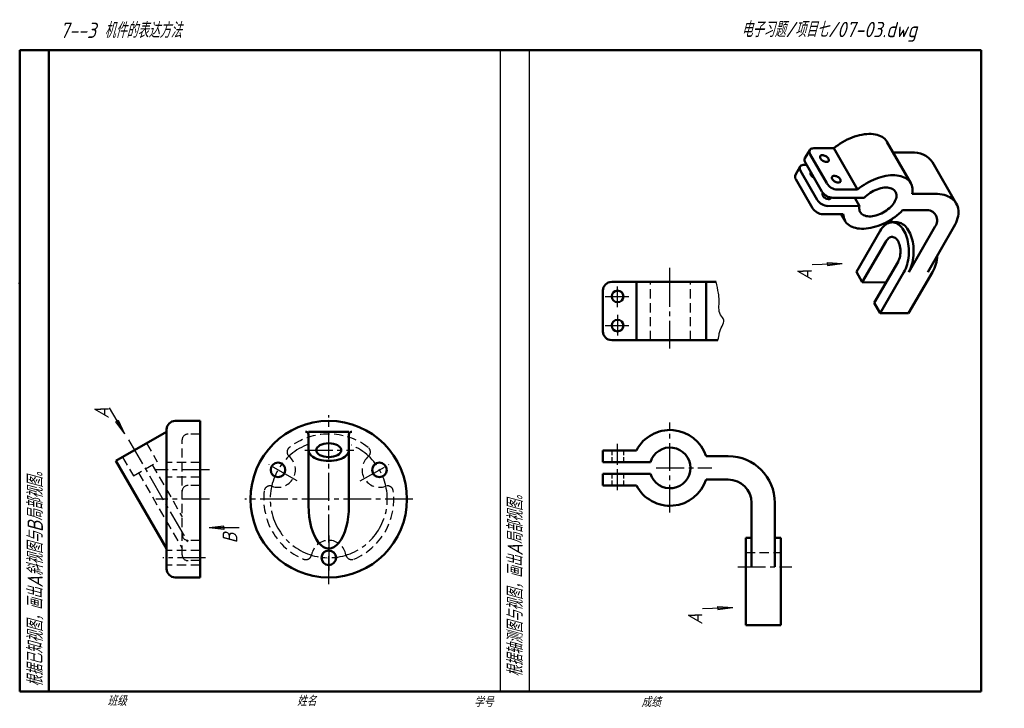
# Model space of a CAD drawing. Header units: millimetres. Extents: x 79 to 417, y 66 to 302.
import ezdxf

# ---------------------------------------------------------------- set-up
doc = ezdxf.new("R2010")
doc.units = ezdxf.units.MM
doc.header["$LTSCALE"] = 0.5
for name, pattern in [('ACAD_ISO04W100', [30, 24, -3, 0, -3]), ('CENTER2', [28.575, 19.05, -3.175, 3.175, -3.175]), ('DASHED2', [9.525, 6.35, -3.175])]:
    doc.linetypes.add(name, pattern=pattern)
for name, color, linetype, lineweight in [('中心线', 1, 'ACAD_ISO04W100', 25), ('图层1', 7, 'Continuous', 25), ('文字层', 227, 'Continuous', 20), ('点画线层', 3, 'CENTER2', 25), ('粗实线', 7, 'Continuous', 50), ('粗实线层', 7, 'Continuous', 50), ('粗线层', 7, 'Continuous', 50), ('虚线层', 2, 'DASHED2', 25)]:
    doc.layers.add(name, color=color, linetype=linetype, lineweight=lineweight)
doc.layers.add('细实线层', color=7, linetype='Continuous')
doc.styles.add('dim', font='gbeitc.shx')
doc.styles.add('工程字体（斜）', font='gbeitc.shx', dxfattribs={"bigfont": 'gbcbig.shx'})
doc.styles.add('工程斜体', font='gbeitc.shx', dxfattribs={"bigfont": 'gbcbig.shx'})

# ---------------------------------------------------------------- blocks, each defined once
blk = doc.blocks.new('jt')
h = blk.add_hatch(color=256)
h.paths.add_polyline_path([(0, 0), (-0.76, -7.26), (0, -7.26)])
h.paths.add_polyline_path([(0, 0), (0, -7.26), (0.76, -7.26)])
for p, q in [((-0.76, -7.26), (0, 0)), ((0.76, -7.26), (0, 0)), ((0, -7.26), (-0.76, -7.26)), ((0, -7.26), (0.76, -7.26))]:
    blk.add_line(p, q)

msp = doc.modelspace()

# ---------------------------------------------------------------- linework, layer by layer
at = {"color": 7}
for p, q in [((350.83, 218.5), (361.17, 218.8)), ((109.64, 169.34), (114.82, 160.37)), ((154.27, 128.14), (143.92, 128.14)), ((313.24, 100.48), (323.59, 100.77))]:
    msp.add_line(p, q, dxfattribs=at)
at = {"layer": '中心线', "color": 7}
msp.add_line((184.97, 125.48), (184.97, 112.56), dxfattribs=at)
at = {"layer": '图层1', "color": 7}
msp.add_arc((177.04, 160.14), 1, 0, 90, dxfattribs=at)
at = {"layer": '点画线层', "color": 7}
for p, q in [((284.08, 203.9), (284.08, 210.95)), ((279.87, 207.54), (287.98, 207.54)), ((302.08, 189.63), (302.08, 207.27)), ((284.08, 201.17), (284.08, 194.12)), ((279.87, 197.54), (287.98, 197.54)), ((184.97, 108.87), (184.97, 166.77)), ((302.08, 133.42), (302.08, 164.24)), ((116.27, 158.35), (136.49, 123.32)), ((176.8, 154.79), (193.53, 154.79)), ((174.14, 144.24), (164.47, 149.83)), ((195.81, 144.24), (205.58, 149.88)), ((297.39, 148.72), (316.48, 148.72)), ((144.1, 148.04), (125.2, 148.04)), ((144.09, 137.99), (125.67, 137.99)), ((213.84, 137.99), (156.12, 137.99)), ((142.63, 117.88), (128.02, 117.88)), ((325.38, 114.72), (343.87, 114.72))]:
    msp.add_line(p, q, dxfattribs=at)
msp.add_arc((184.97, 137.99), 20.1, 110.1832, 67.2583, dxfattribs=at)
at = {"layer": '粗实线', "color": 7, "linetype": 'Continuous', "lineweight": 50}
for p, q in [((384.69, 246.43), (376.55, 260.58)), ((350.03, 257.75), (348.39, 254.92)), ((358.32, 258.36), (351.41, 258.37)), ((366.46, 244.2), (358.32, 258.36)), ((384.88, 256.9), (378.66, 256.91)), ((355.88, 246.34), (350.18, 256.25)), ((400.34, 239.41), (392.2, 253.57)), ((346.76, 252.1), (345.12, 249.27)), ((352.6, 240.69), (346.9, 250.6)), ((348.95, 252.71), (348.13, 252.72)), ((354.24, 243.51), (348.54, 253.42)), ((350.96, 237.86), (345.26, 247.77)), ((366.46, 244.2), (359.55, 244.21)), ((357.91, 241.39), (368.76, 241.37)), ((367.12, 238.54), (365.5, 241.37)), ((393.02, 242.74), (385.16, 242.75)), ((367.12, 238.54), (356.27, 238.56)), ((381.88, 237.1), (389.75, 237.09)), ((354.63, 235.73), (361.55, 235.72)), ((360.85, 235.72), (362.15, 233.46)), ((378.19, 234.07), (377.49, 232.87)), ((374.22, 230.04), (366.04, 215.92)), ((379.94, 232.96), (378.31, 232.97)), ((393, 231.43), (384, 215.89)), ((390.53, 215.87), (399.54, 231.42)), ((376.26, 226.51), (368.07, 212.38)), ((372.14, 205.3), (380.33, 219.43)), ((366.04, 215.92), (368.07, 212.38)), ((374.18, 201.76), (382.36, 215.89)), ((383.97, 201.74), (392.16, 215.87)), ((376.24, 212.36), (368.07, 212.38)), ((372.14, 205.3), (374.18, 201.76)), ((383.97, 201.74), (374.18, 201.76))]:
    msp.add_line(p, q, dxfattribs=at)
at = {"layer": '粗实线', "color": 7}
for p, q in [((282.08, 212.54), (317.97, 212.54)), ((314.45, 192.54), (314.45, 212.54))]:
    msp.add_line(p, q, dxfattribs=at)
at = {"layer": '粗实线', "color": 7, "linetype": 'Continuous', "lineweight": 50, "flags": 128}
for points in [[(376.55, 260.58), (376.45, 260.75), (376.13, 261.18), (375.76, 261.58), (375.34, 261.94), (374.87, 262.26), (374.34, 262.54), (373.78, 262.78), (373.16, 262.97), (372.51, 263.12), (371.83, 263.22), (371.1, 263.27), (370.35, 263.28), (369.58, 263.25), (368.78, 263.16), (367.96, 263.03), (367.13, 262.86), (366.29, 262.64), (365.45, 262.38), (364.61, 262.07), (363.76, 261.73), (362.93, 261.34), (362.11, 260.92), (361.3, 260.47), (360.52, 259.98), (359.75, 259.47), (359.02, 258.92), (358.32, 258.36)], [(351.41, 258.37), (351.04, 258.34), (350.71, 258.26), (350.43, 258.14), (350.2, 257.96), (350.03, 257.75), (349.93, 257.5), (349.89, 257.21), (349.92, 256.9), (350.02, 256.58), (350.18, 256.25)], [(356.42, 254.82), (356.53, 254.59), (356.57, 254.36), (356.56, 254.16), (356.49, 253.98), (356.35, 253.84), (356.17, 253.73), (355.94, 253.67), (355.68, 253.66), (355.39, 253.7), (355.08, 253.78), (354.78, 253.91), (354.49, 254.07), (354.22, 254.26), (353.99, 254.48), (353.8, 254.71), (353.67, 254.95), (353.59, 255.18), (353.57, 255.39), (353.62, 255.59), (353.72, 255.75), (353.88, 255.87), (354.09, 255.95), (354.34, 255.99), (354.61, 255.98), (354.91, 255.92), (355.22, 255.81), (355.51, 255.67), (355.79, 255.49), (356.05, 255.28), (356.26, 255.06), (356.42, 254.82)], [(348.13, 252.72), (347.76, 252.69), (347.43, 252.61), (347.15, 252.49), (346.92, 252.31), (346.76, 252.1), (346.65, 251.84), (346.61, 251.56), (346.64, 251.25), (346.74, 250.93), (346.9, 250.6)], [(351.51, 248.25), (351.51, 248.25), (351.21, 248.42), (350.95, 248.61), (350.72, 248.83), (350.53, 249.06), (350.39, 249.29), (350.31, 249.53), (350.3, 249.74), (350.34, 249.94), (350.45, 250.1), (350.45, 250.1)], [(360.49, 247.75), (360.6, 247.51), (360.64, 247.29), (360.63, 247.08), (360.56, 246.9), (360.42, 246.76), (360.24, 246.65), (360.01, 246.59), (359.75, 246.58), (359.46, 246.62), (359.15, 246.7), (358.85, 246.83), (358.56, 246.99), (358.29, 247.18), (358.06, 247.4), (357.87, 247.63), (357.74, 247.87), (357.66, 248.1), (357.64, 248.32), (357.69, 248.51), (357.79, 248.67), (357.95, 248.8), (358.16, 248.88), (358.41, 248.91), (358.68, 248.9), (358.98, 248.84), (359.29, 248.74), (359.58, 248.59), (359.86, 248.41), (360.12, 248.21), (360.33, 247.98), (360.49, 247.75)], [(385.16, 242.75), (385.26, 243.37), (385.29, 243.97), (385.27, 244.54), (385.19, 245.1), (385.05, 245.62), (384.85, 246.12), (384.59, 246.59), (384.27, 247.03), (383.9, 247.42), (383.48, 247.78), (383.01, 248.1), (382.49, 248.38), (381.92, 248.62), (381.31, 248.81), (380.65, 248.96), (379.97, 249.06), (379.24, 249.12), (378.49, 249.13), (377.72, 249.09), (376.92, 249.01), (376.1, 248.88), (375.27, 248.7), (374.43, 248.48), (373.59, 248.22), (372.75, 247.92), (371.9, 247.57), (371.07, 247.19), (370.25, 246.77), (369.44, 246.31), (368.66, 245.83), (367.9, 245.31), (367.16, 244.77), (366.46, 244.2)], [(368.76, 241.37), (369.21, 241.82), (369.69, 242.25), (370.21, 242.66), (370.76, 243.05), (371.33, 243.41), (371.92, 243.73), (372.53, 244.02), (373.15, 244.27), (373.76, 244.48), (374.38, 244.65), (374.98, 244.78), (375.58, 244.86), (376.15, 244.89), (376.69, 244.88), (377.21, 244.82), (377.69, 244.71), (378.13, 244.57), (378.52, 244.37), (378.87, 244.14), (379.17, 243.87), (379.41, 243.56), (379.6, 243.22), (379.73, 242.84), (379.8, 242.44), (379.81, 242.02), (379.76, 241.58), (379.66, 241.12), (379.49, 240.65), (379.27, 240.17), (378.99, 239.7), (378.66, 239.22), (378.28, 238.75), (377.86, 238.29), (377.4, 237.85), (376.89, 237.43), (376.36, 237.03), (375.8, 236.66), (375.21, 236.32), (374.61, 236.01), (374, 235.74), (373.38, 235.51), (372.77, 235.32), (372.16, 235.17), (371.56, 235.07), (370.98, 235.01), (370.42, 235), (369.89, 235.04), (369.39, 235.12), (368.93, 235.25), (368.51, 235.42), (368.14, 235.63), (367.81, 235.88), (367.54, 236.17), (367.33, 236.5), (367.17, 236.86), (367.07, 237.24), (367.03, 237.66), (367.05, 238.09), (367.12, 238.54)], [(357.36, 241.44), (357.36, 241.43), (357.28, 241.25), (357.15, 241.11), (356.96, 241), (356.73, 240.94), (356.47, 240.93), (356.18, 240.97), (355.88, 241.05), (355.58, 241.18), (355.28, 241.34), (355.02, 241.53), (354.79, 241.75), (354.6, 241.98), (354.46, 242.22), (354.38, 242.45), (354.37, 242.66), (354.41, 242.86), (354.52, 243.02), (354.56, 243.06)], [(399.54, 231.42), (399.94, 232.16), (400.28, 232.89), (400.56, 233.62), (400.79, 234.34), (400.95, 235.05), (401.05, 235.74), (401.09, 236.42), (401.06, 237.07), (400.97, 237.7), (400.82, 238.3), (400.61, 238.87), (400.34, 239.41), (400.01, 239.92), (399.62, 240.39), (399.18, 240.82), (398.68, 241.22), (398.12, 241.57), (397.52, 241.87), (396.87, 242.13), (396.18, 242.35), (395.44, 242.52), (394.67, 242.64), (393.86, 242.72), (393.02, 242.74)], [(361.55, 235.72), (361.59, 235.15), (361.69, 234.61), (361.85, 234.09), (362.08, 233.6), (362.35, 233.15), (362.69, 232.72), (363.08, 232.34), (363.52, 231.99), (364.01, 231.69), (364.55, 231.42), (365.13, 231.2), (365.76, 231.02), (366.42, 230.89), (367.12, 230.8), (367.85, 230.76), (368.61, 230.77), (369.4, 230.82), (370.2, 230.92), (371.02, 231.07), (371.86, 231.26), (372.7, 231.49), (373.54, 231.77), (374.39, 232.09), (375.23, 232.45), (376.06, 232.84), (376.87, 233.27), (377.67, 233.74), (378.45, 234.24), (379.2, 234.76), (379.93, 235.32), (380.62, 235.89), (381.27, 236.49), (381.88, 237.1)], [(382.36, 215.89), (382.68, 216.48), (382.97, 217.11), (383.23, 217.78), (383.45, 218.49), (383.64, 219.22), (383.8, 219.98), (383.92, 220.76), (384.01, 221.55), (384.06, 222.35), (384.07, 223.16), (384.04, 223.96), (383.98, 224.76), (383.87, 225.55), (383.74, 226.31), (383.57, 227.06), (383.36, 227.78), (383.12, 228.47), (382.85, 229.13), (382.55, 229.74), (382.22, 230.31), (381.87, 230.83), (381.49, 231.3), (381.09, 231.72), (380.68, 232.08), (380.25, 232.38), (379.8, 232.62), (379.35, 232.8), (378.89, 232.91), (378.43, 232.96), (377.96, 232.95), (377.5, 232.87), (377.04, 232.72), (376.59, 232.52), (376.15, 232.25), (375.73, 231.92), (375.32, 231.53), (374.93, 231.09), (374.57, 230.59), (374.22, 230.04)], [(379.94, 232.96), (380.06, 232.96), (380.52, 232.91), (380.98, 232.8), (381.44, 232.62), (381.88, 232.38), (382.31, 232.08), (382.73, 231.72), (383.12, 231.3), (383.5, 230.83), (383.85, 230.31), (384.18, 229.74), (384.48, 229.12), (384.75, 228.47), (384.99, 227.78), (385.2, 227.06), (385.37, 226.31), (385.51, 225.54), (385.61, 224.76), (385.67, 223.96), (385.7, 223.16), (385.69, 222.35), (385.64, 221.55), (385.56, 220.76), (385.43, 219.98), (385.28, 219.22), (385.08, 218.49), (384.86, 217.78), (384.6, 217.11), (384.31, 216.48), (384, 215.89)], [(380.33, 219.43), (380.55, 219.86), (380.75, 220.34), (380.91, 220.85), (381.03, 221.39), (381.12, 221.95), (381.17, 222.53), (381.18, 223.11), (381.15, 223.69), (381.08, 224.26), (380.98, 224.81), (380.84, 225.34), (380.66, 225.83), (380.46, 226.29), (380.22, 226.7), (379.96, 227.06), (379.67, 227.37), (379.37, 227.61), (379.05, 227.79), (378.72, 227.91), (378.39, 227.96), (378.05, 227.95), (377.72, 227.86), (377.39, 227.71), (377.08, 227.5), (376.79, 227.22), (376.51, 226.89), (376.26, 226.51)]]:
    msp.add_lwpolyline(points, dxfattribs=at)
at = {"layer": '粗实线', "color": 7, "linetype": 'Continuous', "lineweight": 50}
for centre, radius, start, end in [((385.69, 248.95), 7.99, 35.3446, 95.7749), ((349.75, 254.3), 1.5, 155.2964, 215.8214), ((346.48, 248.65), 1.5, 155.2964, 215.8214), ((358.11, 245.96), 4.58, 212.2905, 267.5168), ((359.74, 248.78), 4.58, 212.2905, 267.5168), ((356.47, 243.13), 4.58, 212.2905, 267.5168), ((354.83, 240.31), 4.58, 212.2905, 267.5168), ((390.29, 233.63), 3.5, 320.962, 98.8561), ((380.12, 222.44), 13.72, 331.411, 356.1975)]:
    msp.add_arc(centre, radius, start, end, dxfattribs=at)
at = {"layer": '粗实线层', "color": 7, "ltscale": 0.5}
for p, q in [((408.91, 292.03), (78.91, 292.03)), ((78.91, 292.03), (78.91, 72.03)), ((88.91, 292.03), (88.91, 72.03)), ((408.91, 282.03), (408.91, 292.03)), ((408.91, 72.03), (408.91, 282.03)), ((78.91, 258.9), (78.91, 248.9)), ((78.91, 72.03), (408.91, 72.03))]:
    msp.add_line(p, q, dxfattribs=at)
at = {"layer": '粗实线层', "color": 7}
msp.add_point((78.91, 212.03), dxfattribs=at)
at = {"layer": '粗线层', "color": 7}
for p, q in [((279.08, 202.54), (279.08, 209.54)), ((290.55, 202.54), (290.55, 212.54)), ((279.08, 202.54), (279.08, 195.53)), ((290.55, 202.54), (290.55, 192.54)), ((282.08, 192.53), (318.46, 192.53)), ((140.81, 164.83), (132.31, 164.83)), ((140.81, 111.14), (140.81, 164.83)), ((111.95, 151.12), (129.31, 161.14)), ((129.31, 114.14), (129.31, 161.83)), ((178.04, 161.14), (191.91, 161.14)), ((178.04, 160.14), (178.04, 135.76)), ((191.91, 160.14), (191.91, 135.76)), ((279.08, 154.72), (290.55, 154.72)), ((279.08, 150.72), (279.08, 154.72)), ((314.45, 152.72), (322.08, 152.72)), ((111.95, 151.12), (129.31, 121.05)), ((279.08, 150.72), (295.37, 150.72)), ((279.08, 142.72), (279.08, 146.72)), ((279.08, 146.72), (295.37, 146.72)), ((279.08, 142.72), (290.55, 142.72)), ((314.45, 144.72), (322.08, 144.72)), ((330.08, 114.72), (330.08, 136.72)), ((338.08, 114.72), (338.08, 136.72)), ((328.08, 94.72), (328.08, 124.72)), ((328.08, 124.72), (330.08, 124.72)), ((338.08, 124.72), (340.08, 124.72)), ((340.08, 94.72), (340.08, 124.72)), ((140.81, 111.14), (132.31, 111.14)), ((328.08, 94.72), (340.08, 94.72))]:
    msp.add_line(p, q, dxfattribs=at)
for centre, radius in [((284.08, 207.54), 2), ((284.08, 197.54), 2), ((184.97, 137.99), 26.85), ((167.56, 148.04), 2.5), ((202.38, 148.04), 2.5), ((184.97, 117.88), 2.5)]:
    msp.add_circle(centre, radius, dxfattribs=at)
for centre, radius, start, end in [((282.08, 209.54), 3, 90, 180), ((282.08, 195.53), 3, 180, 269.9899), ((132.31, 161.83), 3, 90, 180), ((177.04, 160.14), 1, 0, 90), ((192.91, 160.14), 1, 90, 180), ((302.08, 148.72), 13, 17.9202, 152.5136), ((302.08, 148.72), 7, 196.6015, 163.3985), ((322.08, 136.72), 16, 0, 90), ((302.08, 148.72), 13, 207.4864, 342.0798), ((322.08, 136.72), 8, 0, 90), ((132.31, 114.14), 3, 180, 270)]:
    msp.add_arc(centre, radius, start, end, dxfattribs=at)
msp.add_ellipse((184.97, 154.79), major_axis=(-4.3, 0), ratio=0.548542, dxfattribs=at)
for centre, major_axis, ratio, start_param, end_param in [((184.97, 154.79), (-6.94, 0), 0.530109, 0, 3.141593), ((184.97, 135.76), (0, -14.71), 0.471601, 4.712389, 7.853982)]:
    msp.add_ellipse(centre, major_axis=major_axis, ratio=ratio, start_param=start_param, end_param=end_param, dxfattribs=at)
at = {"layer": '细实线层', "color": 7}
for p, q in [((243.91, 72.03), (243.91, 292.03)), ((253.91, 72.03), (253.91, 292.03)), ((302.08, 207.27), (302.08, 217.31)), ((284.08, 149.8), (284.08, 156.92)), ((284.08, 141.08), (284.08, 148.32))]:
    msp.add_line(p, q, dxfattribs=at)
msp.add_open_spline([(318.46, 192.53), (318.87, 193.44), (318.84, 196.03), (321.51, 199.17), (318.44, 201.73), (319.12, 205.42), (318.69, 209.13), (318.23, 211.23), (317.97, 212.54)], degree=3, knots=[9.955015, 9.955015, 9.955015, 9.955015, 11.54179, 15.730501, 18.099596, 23.025723, 25.488786, 29.461243, 29.461243, 29.461243, 29.461243], dxfattribs=at)
msp.add_point((78.91, 212.03), dxfattribs=at)
at = {"layer": '虚线层', "color": 7}
for p, q in [((295.37, 192.54), (295.37, 212.54)), ((309.08, 192.54), (309.08, 212.54)), ((140.81, 160.31), (136.67, 160.31)), ((122.4, 157.15), (126.11, 150.74)), ((134.67, 118.89), (134.67, 158.31)), ((114.23, 152.43), (117.93, 146.02)), ((117.93, 146.02), (126.11, 150.74)), ((124.38, 149.74), (134.67, 131.91)), ((140.81, 150.54), (129.31, 150.54)), ((119.67, 147.02), (134.67, 121.03)), ((140.81, 145.54), (129.31, 145.54)), ((140.81, 142.68), (136.67, 142.68)), ((140.81, 123.86), (136.67, 123.86)), ((140.81, 120.38), (129.31, 120.38)), ((328.08, 119.72), (340.08, 119.72)), ((140.81, 115.38), (129.31, 115.38)), ((140.81, 116.89), (136.67, 116.89))]:
    msp.add_line(p, q, dxfattribs=at)
at = {"layer": '虚线层', "color": 7, "ltscale": 0.5}
for p, q in [((282.08, 154.72), (282.08, 150.72)), ((286.08, 154.72), (286.08, 150.72)), ((282.08, 146.72), (282.08, 142.72)), ((286.08, 146.72), (286.08, 142.72))]:
    msp.add_line(p, q, dxfattribs=at)
at = {"layer": '虚线层', "color": 7}
for centre, radius, start, end in [((136.67, 158.31), 2, 90, 180), ((184.97, 137.99), 22.33, 52.7639, 127.2361), ((172.68, 154.17), 2, 127.2361, 230.1845), ((197.27, 154.17), 2, 309.8155, 52.7639), ((167.56, 148.04), 5.98, 249.8155, 50.1845), ((202.38, 148.04), 5.98, 129.8155, 290.1845), ((136.67, 140.68), 2, 90, 180), ((164.81, 140.55), 2, 69.8155, 172.7639), ((205.14, 140.55), 2, 7.2361, 110.1845), ((184.97, 137.99), 22.33, 172.7639, 247.2361), ((184.97, 137.99), 22.33, 292.7639, 7.2361), ((136.67, 125.86), 2, 180, 270), ((184.97, 117.88), 5.98, 9.8155, 170.1845), ((136.67, 118.89), 2, 180, 270), ((177.11, 119.24), 2, 247.2361, 350.1845), ((192.84, 119.24), 2, 189.8155, 292.7639)]:
    msp.add_arc(centre, radius, start, end, dxfattribs=at)

# ---------------------------------------------------------------- block references
at = {"color": 7, "zscale": 0.7}
for p, xscale, yscale, rotation in [((361.17, 218.8), 0.6999999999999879, 0.6999999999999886, 271.6331149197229), ((114.82, 160.37), 0.6999999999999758, 0.6999999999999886, 210.0000000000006), ((143.92, 128.14), 0.6999999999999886, 0.6999999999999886, 90), ((323.59, 100.77), 0.6999999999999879, 0.6999999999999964, 271.6331149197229)]:
    msp.add_blockref('jt', p, dxfattribs=dict(at, xscale=xscale, yscale=yscale, rotation=rotation))

# ---------------------------------------------------------------- texts
at = {"layer": '文字层', "color": 7, "style": '工程字体（斜）'}
for s, p in [('班级', (108.94, 67.06)), ('姓名', (174.03, 67.04)), ('学号', (234.8, 66.66)), ('成绩', (292.23, 66.66))]:
    msp.add_text(s, height=3.5, dxfattribs=at).set_placement(p)
at = {"layer": '细实线层', "color": 7, "ltscale": 0.5}
for s, style, p in [('   7--3 机件的表达方法 ', '工程字体（斜）', (84.19, 296.2)), ('电子习题/项目七/07-03.dwg', '工程斜体', (326.56, 296.47))]:
    msp.add_text(s, height=5.25, dxfattribs=dict(at, style=style)).set_placement(p)
at = {"layer": '细实线层', "color": 7, "ltscale": 0.5, "style": '工程斜体'}
for s, p in [('根据已知视图，画出A斜视图与B局部视图。', (86.86, 73.57)), ('根据轴测图与视图，画出A局部视图。', (251.58, 76.96))]:
    msp.add_text(s, height=5.25, rotation=90, dxfattribs=at).set_placement(p)
at = {"layer": '虚线层', "color": 7, "style": 'dim'}
for s, p in [('A', (350.79, 212.94)), ('A', (109.52, 165.59)), ('B', (153.57, 122.86)), ('A', (313.21, 94.91))]:
    msp.add_text(s, height=5, rotation=90, dxfattribs=at).set_placement(p)

doc.saveas('drawing.dxf')
